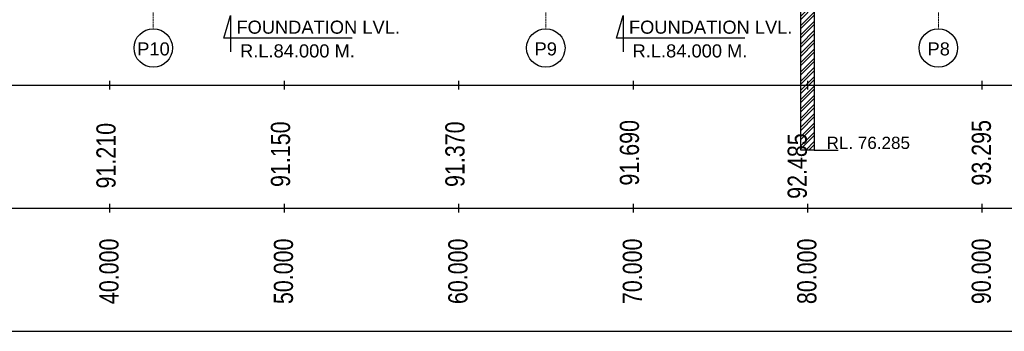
# Model space of a CAD drawing. Header units: inches. Extents: x 4599583 to 15517275, y 2817812 to 28133222499.
# Tile 25 of 95: x 4641029 to 4697463, y 28132996166 to 28133014032. Entities that reach past the tile are written whole.
import ezdxf
from ezdxf.enums import TextEntityAlignment as Align

# ---------------------------------------------------------------- set-up
doc = ezdxf.new("R2010")
doc.units = ezdxf.units.IN
doc.header["$MEASUREMENT"] = 0
doc.linetypes.add('CENTER', pattern=[2, 1.25, -0.25, 0.25, -0.25])
doc.layers.add('CEN', color=3, linetype='CENTER', lineweight=13)
doc.layers.add('CHNGE', color=31, linetype='Continuous')
doc.layers.add('text', color=7, linetype='Continuous')
doc.layers.add('dim', color=7, linetype='Continuous', plot=False)
doc.styles.add('L', font='arial.ttf')
doc.styles.add('ROMANS', font='arial.ttf')

msp = doc.modelspace()

# ---------------------------------------------------------------- hatches: boundary and pattern name
at = {"layer": 'text'}
h = msp.add_hatch(dxfattribs=at)
h.set_pattern_fill('ANSI32', color=0, scale=1000, style=0)
h.set_pattern_definition([(45, (4382720.8, 28133396334.4), (-265.16504, 265.16504), []), (45, (4382897.57, 28133396334.4), (-265.16504, 265.16504), [])])
h.paths.add_polyline_path([(4686570.433, 28133016657.508), (4685798.304, 28133016657.508), (4685798.304, 28133006557.508), (4686570.433, 28133006557.508)])

# ---------------------------------------------------------------- linework, layer by layer
for p, q in [((4600293.869, 28133010272.508), (4917052.869, 28133010272.508)), ((4600293.869, 28133003219.041), (4917052.869, 28133003219.041)), ((4600293.869, 28132996165.574), (4917052.869, 28132996165.574))]:
    msp.add_line(p, q)
at = {"linetype": 'Continuous'}
for p, q in [((4646184.369, 28133010522.508), (4646184.369, 28133010022.508)), ((4656184.369, 28133010522.508), (4656184.369, 28133010022.508)), ((4666184.369, 28133010522.508), (4666184.369, 28133010022.508)), ((4676184.369, 28133010522.508), (4676184.369, 28133010022.508)), ((4686184.369, 28133010522.508), (4686184.369, 28133010022.508)), ((4696184.369, 28133010522.508), (4696184.369, 28133010022.508)), ((4646184.369, 28133003469.041), (4646184.369, 28133002969.041)), ((4656184.369, 28133003469.041), (4656184.369, 28133002969.041)), ((4666184.369, 28133003469.041), (4666184.369, 28133002969.041)), ((4676184.369, 28133003469.041), (4676184.369, 28133002969.041)), ((4686184.369, 28133003469.041), (4686184.369, 28133002969.041)), ((4696184.369, 28133003469.041), (4696184.369, 28133002969.041))]:
    msp.add_line(p, q, dxfattribs=at)
for centre in [(4648684.269, 28133012410.268), (4671184.269, 28133012410.268), (4693684.369, 28133012410.268)]:
    msp.add_circle(centre, 1101.806)
at = {"layer": 'CEN', "ltscale": 150}
for p, q in [((4648684.369, 28133035406.074), (4648684.369, 28133013512.074)), ((4671184.369, 28133035406.074), (4671184.369, 28133013512.074)), ((4693684.369, 28133035406.074), (4693684.369, 28133013512.074))]:
    msp.add_line(p, q, dxfattribs=at)
at = {"layer": 'dim', "ltscale": 5}
for points in [[(4660089.776, 28133012968.494), (4652732.815, 28133012968.494), (4653118.369, 28133014272.508), (4653118.369, 28133012191.01)], [(4682589.776, 28133012968.494), (4675232.815, 28133012968.494), (4675618.369, 28133014272.508), (4675618.369, 28133012191.01)]]:
    msp.add_lwpolyline(points, dxfattribs=at)
at = {"layer": 'text', "color": 0}
msp.add_lwpolyline([(4685798.304, 28133022757.508), (4686570.433, 28133022757.508), (4686570.433, 28133006557.508), (4685798.304, 28133006557.508)], close=True, dxfattribs=at)
msp.add_lwpolyline([(4686570.433, 28133006557.508), (4687948.369, 28133006557.508)], dxfattribs=at)

# ---------------------------------------------------------------- texts
at = {"layer": 'CHNGE', "color": 50, "style": 'ROMANS', "width": 0.8}
for s, p in [('91.210', (4646524.887, 28133004353.383)), ('91.150', (4656524.887, 28133004438.883)), ('91.370', (4666524.887, 28133004438.883)), ('91.690', (4676524.887, 28133004519.883)), ('93.295', (4696696.387, 28133004519.883)), ('92.485', (4686143.887, 28133003759.883))]:
    msp.add_text(s, height=1100, rotation=90, dxfattribs=at).set_placement(p)
for s, p in [('40.000', (4647023.162, 28133001484.541)), ('50.000', (4657023.162, 28133001484.541)), ('60.000', (4667023.162, 28133001484.541)), ('70.000', (4677023.162, 28133001484.541)), ('80.000', (4687023.162, 28133001484.541)), ('90.000', (4697023.162, 28133001484.541))]:
    msp.add_text(s, height=1100, rotation=90, dxfattribs=at).set_placement(p, align=Align.BOTTOM_RIGHT)
at = {"layer": 'text', "color": 2, "style": 'L'}
for s, p in [('FOUNDATION LVL.', (4653449.964, 28133013228.125)), ('FOUNDATION LVL.', (4675949.964, 28133013228.125)), ('R.L.84.000 M.', (4653658.361, 28133011868.244)), ('R.L.84.000 M.', (4676158.361, 28133011868.244))]:
    msp.add_text(s, height=750, dxfattribs=at).set_placement(p)
at = {"layer": 'text', "style": 'ROMANS'}
for s, p in [('P10', (4647765.239, 28133011982.702)), ('P9', (4670540.239, 28133011982.702)), ('P8', (4693061.839, 28133011982.702))]:
    msp.add_text(s, height=750, dxfattribs=at).set_placement(p)
at = {"layer": 'text', "color": 50, "insert": (4687273.584, 28133007321.738), "char_height": 700, "width": 7312.62692, "attachment_point": 1, "style": 'ROMANS'}
msp.add_mtext('RL. 76.285', dxfattribs=at)

doc.saveas('drawing.dxf')
